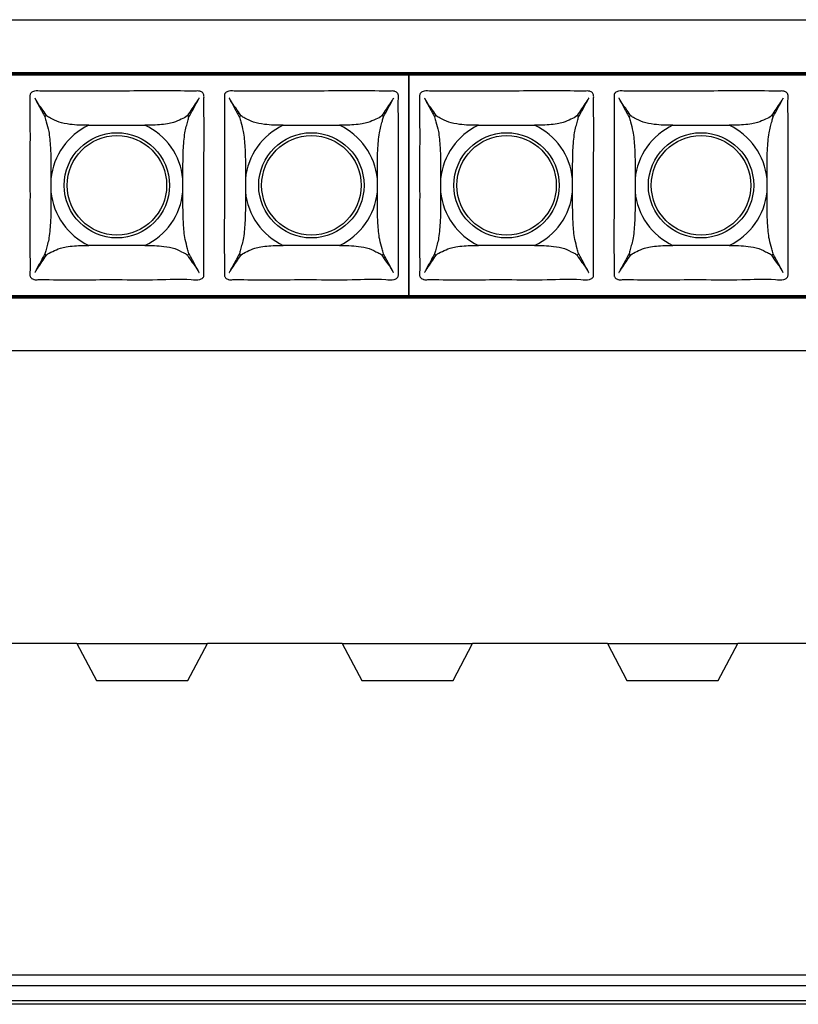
# Model space of a CAD drawing. Header units: millimetres. Extents: x 55 to 466, y 53 to 187.
# Tile 2 of 3: x 159 to 265, y 53 to 187. Entities that reach past the tile are written whole.
import ezdxf

# ---------------------------------------------------------------- set-up
doc = ezdxf.new("R2010")
doc.units = ezdxf.units.MM
doc.header["$LTSCALE"] = 2

msp = doc.modelspace()

# ---------------------------------------------------------------- linework, layer by layer
at = {"color": 7, "linetype": 'Continuous', "lineweight": 25}
for p, q in [((70.44, 186.88), (353.44, 186.88)), ((346.24, 179.68), (77.64, 179.68)), ((343.73, 179.53), (80.16, 179.53)), ((343.63, 179.33), (80.25, 179.33)), ((212.16, 149.43), (212.16, 179.33)), ((212.16, 179.33), (212.16, 149.43)), ((168.7, 172.53), (176.32, 172.53)), ((195.1, 172.53), (202.72, 172.53)), ((221.6, 172.53), (229.22, 172.53)), ((248, 172.53), (255.62, 172.53)), ((163.56, 165.27), (163.56, 163.49)), ((181.47, 163.49), (181.47, 165.27)), ((189.96, 165.27), (189.96, 163.49)), ((207.87, 163.49), (207.87, 165.27)), ((216.46, 165.27), (216.46, 163.49)), ((234.37, 163.49), (234.37, 165.27)), ((242.86, 165.27), (242.86, 163.49)), ((260.77, 163.49), (260.77, 165.27)), ((176.32, 156.22), (168.7, 156.22)), ((202.72, 156.22), (195.1, 156.22)), ((229.22, 156.22), (221.6, 156.22)), ((255.62, 156.22), (248, 156.22)), ((77.64, 149.08), (346.24, 149.08)), ((80.16, 149.23), (343.73, 149.23)), ((80.25, 149.43), (343.63, 149.43)), ((353.44, 141.88), (70.44, 141.88)), ((167.09, 102.15), (84.33, 102.15)), ((167.09, 102.15), (169.74, 97.15)), ((167.09, 102.15), (184.79, 102.15)), ((182.14, 97.15), (184.79, 102.15)), ((203.09, 102.15), (184.79, 102.15)), ((203.09, 102.15), (205.74, 97.15)), ((203.09, 102.15), (220.79, 102.15)), ((218.14, 97.15), (220.79, 102.15)), ((239.09, 102.15), (220.79, 102.15)), ((239.09, 102.15), (241.74, 97.15)), ((239.09, 102.15), (256.79, 102.15)), ((254.14, 97.15), (256.79, 102.15)), ((339.56, 102.15), (256.79, 102.15)), ((169.74, 97.15), (182.14, 97.15)), ((205.74, 97.15), (218.14, 97.15)), ((241.74, 97.15), (254.14, 97.15)), ((77.64, 57.15), (346.24, 57.15)), ((353.44, 55.65), (70.44, 55.65)), ((70.44, 53.65), (353.44, 53.65)), ((346.24, 53.15), (77.64, 53.15))]:
    msp.add_line(p, q, dxfattribs=at)
for centre, radius in [((172.51, 164.38), 7.15), ((198.91, 164.38), 7.15), ((225.41, 164.38), 7.15), ((251.81, 164.38), 7.15), ((172.51, 164.38), 6.75), ((198.91, 164.38), 6.75), ((225.41, 164.38), 6.75), ((251.81, 164.38), 6.75)]:
    msp.add_circle(centre, radius, dxfattribs=at)
for centre, radius, start, end in [((172.51, 164.38), 13.49, 135.2566, 136.4666), ((172.51, 164.38), 13.49, 43.5334, 44.7434), ((198.91, 164.38), 13.49, 135.2566, 136.4666), ((198.91, 164.38), 13.49, 43.5334, 44.7434), ((225.41, 164.38), 13.49, 135.2566, 136.4666), ((225.41, 164.38), 13.49, 43.5334, 44.7434), ((251.81, 164.38), 13.49, 135.2566, 136.4666), ((251.81, 164.38), 13.49, 43.5334, 44.7434), ((172.51, 164.38), 9, 115.0485, 174.3157), ((172.51, 164.38), 9, 5.6843, 64.9515), ((198.91, 164.38), 9, 115.0485, 174.3157), ((198.91, 164.38), 9, 5.6843, 64.9515), ((225.41, 164.38), 9, 115.0485, 174.3157), ((225.41, 164.38), 9, 5.6843, 64.9515), ((251.81, 164.38), 9, 115.0485, 174.3157), ((251.81, 164.38), 9, 5.6843, 64.9515), ((172.51, 164.38), 9, 185.6843, 244.9515), ((172.51, 164.38), 9, 295.0485, 354.3157), ((198.91, 164.38), 9, 185.6843, 244.9515), ((198.91, 164.38), 9, 295.0485, 354.3157), ((225.41, 164.38), 9, 185.6843, 244.9515), ((225.41, 164.38), 9, 295.0485, 354.3157), ((251.81, 164.38), 9, 185.6843, 244.9515), ((251.81, 164.38), 9, 295.0485, 354.3157), ((172.51, 164.38), 13.49, 223.5334, 224.7434), ((172.51, 164.38), 13.49, 315.2566, 316.4666), ((198.91, 164.38), 13.49, 223.5334, 224.7434), ((198.91, 164.38), 13.49, 315.2566, 316.4666), ((225.41, 164.38), 13.49, 223.5334, 224.7434), ((225.41, 164.38), 13.49, 315.2566, 316.4666), ((251.81, 164.38), 13.49, 223.5334, 224.7434), ((251.81, 164.38), 13.49, 315.2566, 316.4666)]:
    msp.add_arc(centre, radius, start, end, dxfattribs=at)
for points, knots in [([(184.32, 153.25), (184.32, 153.01), (184.31, 152.66), (184.33, 152.25), (184.3, 152), (184.23, 151.89), (184.12, 151.77), (183.98, 151.66), (183.46, 151.48), (181.44, 151.74), (177.73, 151.49), (171.29, 151.64), (165.88, 151.48), (162.15, 151.61), (161.42, 151.54), (161.12, 151.63), (160.97, 151.71), (160.83, 151.84), (160.74, 151.97), (160.68, 152.25), (160.76, 153.13), (160.62, 156.47), (160.72, 160.39), (160.7, 166.7), (160.72, 171.27), (160.7, 175.26), (160.71, 176.26), (160.7, 176.55), (160.72, 176.75), (160.8, 176.87), (160.9, 176.99), (161.05, 177.11), (161.53, 177.25), (161.95, 177.18), (163.48, 177.18), (166.89, 177.18), (173.36, 177.15), (179.15, 177.27), (182.87, 177.15), (183.61, 177.21), (183.91, 177.13), (184.05, 177.05), (184.2, 176.91), (184.28, 176.78), (184.35, 176.51), (184.27, 175.62), (184.4, 172.29), (184.31, 168.36), (184.32, 162.06), (184.32, 157.61), (184.32, 153.9), (184.32, 153.25)], [0, 0, 0, 0, 0.007224, 0.010882, 0.012757, 0.014629, 0.015008, 0.017688, 0.019947, 0.031886, 0.078783, 0.135581, 0.23, 0.24536, 0.251118, 0.252252, 0.254984, 0.256162, 0.258322, 0.259626, 0.264796, 0.28545, 0.362783, 0.38559, 0.480009, 0.503614, 0.508685, 0.510882, 0.512757, 0.51463, 0.515009, 0.517688, 0.520365, 0.530314, 0.530413, 0.567381, 0.635581, 0.73, 0.74536, 0.751118, 0.752252, 0.754984, 0.756162, 0.758321, 0.759626, 0.764795, 0.78545, 0.862782, 0.885589, 0.980008, 1, 1, 1, 1]), ([(210.72, 153.25), (210.72, 153.01), (210.71, 152.66), (210.73, 152.25), (210.7, 152), (210.63, 151.89), (210.52, 151.77), (210.38, 151.66), (209.86, 151.48), (207.84, 151.74), (204.13, 151.49), (197.69, 151.64), (192.28, 151.48), (188.55, 151.61), (187.82, 151.54), (187.52, 151.63), (187.37, 151.71), (187.23, 151.84), (187.14, 151.97), (187.08, 152.25), (187.16, 153.13), (187.02, 156.47), (187.12, 160.39), (187.1, 166.7), (187.12, 171.27), (187.1, 175.26), (187.11, 176.26), (187.1, 176.55), (187.12, 176.75), (187.2, 176.87), (187.3, 176.99), (187.45, 177.11), (187.93, 177.25), (188.35, 177.18), (189.88, 177.18), (193.29, 177.18), (199.76, 177.15), (205.55, 177.27), (209.27, 177.15), (210.01, 177.21), (210.31, 177.13), (210.45, 177.05), (210.6, 176.91), (210.68, 176.78), (210.75, 176.51), (210.67, 175.62), (210.8, 172.29), (210.71, 168.36), (210.72, 162.06), (210.72, 157.61), (210.72, 153.9), (210.72, 153.25)], [0, 0, 0, 0, 0.007224, 0.010882, 0.012757, 0.014629, 0.015008, 0.017688, 0.019947, 0.031886, 0.078783, 0.135581, 0.23, 0.24536, 0.251118, 0.252252, 0.254984, 0.256162, 0.258322, 0.259626, 0.264796, 0.28545, 0.362783, 0.38559, 0.480009, 0.503614, 0.508685, 0.510882, 0.512757, 0.51463, 0.515009, 0.517688, 0.520365, 0.530314, 0.530413, 0.567381, 0.635581, 0.73, 0.74536, 0.751118, 0.752252, 0.754984, 0.756162, 0.758321, 0.759626, 0.764795, 0.78545, 0.862782, 0.885589, 0.980008, 1, 1, 1, 1]), ([(237.22, 153.25), (237.22, 153.01), (237.21, 152.66), (237.23, 152.25), (237.2, 152), (237.13, 151.89), (237.02, 151.77), (236.88, 151.66), (236.36, 151.48), (234.34, 151.74), (230.63, 151.49), (224.19, 151.64), (218.78, 151.48), (215.05, 151.61), (214.32, 151.54), (214.02, 151.63), (213.87, 151.71), (213.73, 151.84), (213.64, 151.97), (213.58, 152.25), (213.66, 153.13), (213.52, 156.47), (213.62, 160.39), (213.6, 166.7), (213.62, 171.27), (213.6, 175.26), (213.61, 176.26), (213.6, 176.55), (213.62, 176.75), (213.7, 176.87), (213.8, 176.99), (213.95, 177.11), (214.43, 177.25), (214.85, 177.18), (216.38, 177.18), (219.79, 177.18), (226.26, 177.15), (232.05, 177.27), (235.77, 177.15), (236.51, 177.21), (236.81, 177.13), (236.95, 177.05), (237.1, 176.91), (237.18, 176.78), (237.25, 176.51), (237.17, 175.62), (237.3, 172.29), (237.21, 168.36), (237.22, 162.06), (237.22, 157.61), (237.22, 153.9), (237.22, 153.25)], [0, 0, 0, 0, 0.0072244, 0.0108815, 0.0127568, 0.014629, 0.0150082, 0.0176876, 0.0199467, 0.0318864, 0.0787831, 0.1355812, 0.2300004, 0.2453604, 0.2511183, 0.2522523, 0.2549843, 0.2561623, 0.2583217, 0.2596265, 0.2647958, 0.2854503, 0.3627831, 0.3855898, 0.480009, 0.5036138, 0.5086848, 0.5108821, 0.5127574, 0.5146295, 0.5150088, 0.5176882, 0.5203652, 0.5303142, 0.5304126, 0.5673812, 0.6355806, 0.7299998, 0.7453599, 0.7511177, 0.7522517, 0.7549837, 0.7561618, 0.7583211, 0.7596259, 0.7647952, 0.7854497, 0.8627825, 0.8855892, 0.9800084, 1, 1, 1, 1]), ([(263.62, 153.25), (263.62, 153.01), (263.61, 152.66), (263.63, 152.25), (263.6, 152), (263.53, 151.89), (263.42, 151.77), (263.28, 151.66), (262.76, 151.48), (260.74, 151.74), (257.03, 151.49), (250.59, 151.64), (245.18, 151.48), (241.45, 151.61), (240.72, 151.54), (240.42, 151.63), (240.27, 151.71), (240.13, 151.84), (240.04, 151.97), (239.98, 152.25), (240.06, 153.13), (239.92, 156.47), (240.02, 160.39), (240, 166.7), (240.02, 171.27), (240, 175.26), (240.01, 176.26), (240, 176.55), (240.02, 176.75), (240.1, 176.87), (240.2, 176.99), (240.35, 177.11), (240.83, 177.25), (241.25, 177.18), (242.78, 177.18), (246.19, 177.18), (252.66, 177.15), (258.45, 177.27), (262.17, 177.15), (262.91, 177.21), (263.21, 177.13), (263.35, 177.05), (263.5, 176.91), (263.58, 176.78), (263.65, 176.51), (263.57, 175.62), (263.7, 172.29), (263.61, 168.36), (263.62, 162.06), (263.62, 157.61), (263.62, 153.9), (263.62, 153.25)], [0, 0, 0, 0, 0.007224, 0.010882, 0.012757, 0.014629, 0.015008, 0.017688, 0.019947, 0.031886, 0.078783, 0.135581, 0.23, 0.24536, 0.251118, 0.252252, 0.254984, 0.256162, 0.258322, 0.259626, 0.264796, 0.28545, 0.362783, 0.38559, 0.480009, 0.503614, 0.508685, 0.510882, 0.512757, 0.51463, 0.515009, 0.517688, 0.520365, 0.530314, 0.530413, 0.567381, 0.635581, 0.73, 0.74536, 0.751118, 0.752252, 0.754984, 0.756162, 0.758321, 0.759626, 0.764795, 0.78545, 0.862782, 0.885589, 0.980008, 1, 1, 1, 1]), ([(162.93, 173.87), (162.72, 174.2), (162.22, 174.98), (161.6, 175.67), (161.38, 176.22), (161.35, 176.23), (161.35, 176.23), (161.35, 176.23), (161.35, 176.23), (161.35, 176.23), (161.35, 176.23), (161.35, 176.23), (161.35, 176.23), (161.35, 176.23), (161.35, 176.23), (161.35, 176.23), (161.36, 176.22), (161.37, 176.2), (161.42, 176.1), (161.63, 175.7), (162.08, 174.89), (162.48, 174.13), (162.73, 173.68), (162.73, 173.67)], [0, 0, 0, 0, 0.204337, 0.483793, 0.497784, 0.497806, 0.497822, 0.497838, 0.497844, 0.49785, 0.497854, 0.497858, 0.497865, 0.497876, 0.49792, 0.498094, 0.498787, 0.501557, 0.512632, 0.556929, 0.734116, 0.994944, 1, 1, 1, 1]), ([(182.29, 173.67), (182.43, 173.92), (182.82, 174.66), (183.26, 175.45), (183.58, 176.05), (183.65, 176.16), (183.67, 176.23), (183.67, 176.23), (183.67, 176.23), (183.67, 176.23), (183.67, 176.23), (183.67, 176.23), (183.67, 176.23), (183.67, 176.23), (183.67, 176.23), (183.67, 176.23), (183.67, 176.23), (183.67, 176.23), (183.67, 176.23), (183.67, 176.23), (183.67, 176.23), (183.67, 176.23), (183.66, 176.22), (183.63, 176.17), (183.51, 175.99), (182.99, 175.21), (182.5, 174.47), (182.09, 173.87)], [0, 0, 0, 0, 0.14736, 0.432232, 0.467841, 0.501712, 0.501854, 0.501948, 0.502011, 0.502054, 0.502083, 0.502102, 0.50212, 0.502131, 0.502137, 0.502142, 0.502146, 0.50215, 0.502158, 0.502179, 0.502267, 0.502616, 0.504008, 0.509573, 0.531831, 0.620861, 1, 1, 1, 1]), ([(189.33, 173.87), (189.12, 174.2), (188.62, 174.98), (188, 175.67), (187.78, 176.22), (187.75, 176.23), (187.75, 176.23), (187.75, 176.23), (187.75, 176.23), (187.75, 176.23), (187.75, 176.23), (187.75, 176.23), (187.75, 176.23), (187.75, 176.23), (187.75, 176.23), (187.75, 176.23), (187.76, 176.22), (187.77, 176.2), (187.82, 176.1), (188.03, 175.7), (188.48, 174.89), (188.88, 174.13), (189.13, 173.68), (189.13, 173.67)], [0, 0, 0, 0, 0.204337, 0.483793, 0.497784, 0.497806, 0.497822, 0.497838, 0.497844, 0.49785, 0.497854, 0.497858, 0.497865, 0.497876, 0.49792, 0.498094, 0.498787, 0.501557, 0.512632, 0.556929, 0.734116, 0.994944, 1, 1, 1, 1]), ([(208.69, 173.67), (208.83, 173.92), (209.22, 174.66), (209.66, 175.45), (209.98, 176.05), (210.05, 176.16), (210.07, 176.23), (210.07, 176.23), (210.07, 176.23), (210.07, 176.23), (210.07, 176.23), (210.07, 176.23), (210.07, 176.23), (210.07, 176.23), (210.07, 176.23), (210.07, 176.23), (210.07, 176.23), (210.07, 176.23), (210.07, 176.23), (210.07, 176.23), (210.07, 176.23), (210.07, 176.23), (210.06, 176.22), (210.03, 176.17), (209.91, 175.99), (209.39, 175.21), (208.9, 174.47), (208.49, 173.87)], [0, 0, 0, 0, 0.14736, 0.432232, 0.467841, 0.501712, 0.501854, 0.501948, 0.502011, 0.502054, 0.502083, 0.502102, 0.50212, 0.502131, 0.502137, 0.502142, 0.502146, 0.50215, 0.502158, 0.502179, 0.502267, 0.502616, 0.504008, 0.509573, 0.531831, 0.620861, 1, 1, 1, 1]), ([(215.83, 173.87), (215.62, 174.2), (215.12, 174.98), (214.5, 175.67), (214.28, 176.22), (214.25, 176.23), (214.25, 176.23), (214.25, 176.23), (214.25, 176.23), (214.25, 176.23), (214.25, 176.23), (214.25, 176.23), (214.25, 176.23), (214.25, 176.23), (214.25, 176.23), (214.25, 176.23), (214.26, 176.22), (214.27, 176.2), (214.32, 176.1), (214.53, 175.7), (214.98, 174.89), (215.38, 174.13), (215.63, 173.68), (215.63, 173.67)], [0, 0, 0, 0, 0.2043367, 0.4837932, 0.4977835, 0.4978061, 0.4978216, 0.4978376, 0.4978438, 0.49785, 0.4978542, 0.4978584, 0.4978645, 0.4978764, 0.4979203, 0.4980943, 0.4987875, 0.5015569, 0.5126317, 0.5569287, 0.7341156, 0.9949445, 1, 1, 1, 1]), ([(235.19, 173.67), (235.33, 173.92), (235.72, 174.66), (236.16, 175.45), (236.48, 176.05), (236.55, 176.16), (236.57, 176.23), (236.57, 176.23), (236.57, 176.23), (236.57, 176.23), (236.57, 176.23), (236.57, 176.23), (236.57, 176.23), (236.57, 176.23), (236.57, 176.23), (236.57, 176.23), (236.57, 176.23), (236.57, 176.23), (236.57, 176.23), (236.57, 176.23), (236.57, 176.23), (236.57, 176.23), (236.56, 176.22), (236.53, 176.17), (236.41, 175.99), (235.89, 175.21), (235.4, 174.47), (234.99, 173.87)], [0, 0, 0, 0, 0.14736, 0.432232, 0.467841, 0.501712, 0.501854, 0.501948, 0.502011, 0.502054, 0.502083, 0.502102, 0.50212, 0.502131, 0.502137, 0.502142, 0.502146, 0.50215, 0.502158, 0.502179, 0.502267, 0.502616, 0.504008, 0.509573, 0.531831, 0.620861, 1, 1, 1, 1]), ([(242.23, 173.87), (242.02, 174.2), (241.52, 174.98), (240.9, 175.67), (240.68, 176.22), (240.65, 176.23), (240.65, 176.23), (240.65, 176.23), (240.65, 176.23), (240.65, 176.23), (240.65, 176.23), (240.65, 176.23), (240.65, 176.23), (240.65, 176.23), (240.65, 176.23), (240.65, 176.23), (240.66, 176.22), (240.67, 176.2), (240.72, 176.1), (240.93, 175.7), (241.38, 174.89), (241.78, 174.13), (242.03, 173.68), (242.03, 173.67)], [0, 0, 0, 0, 0.204337, 0.483793, 0.497784, 0.497806, 0.497822, 0.497838, 0.497844, 0.49785, 0.497854, 0.497858, 0.497865, 0.497876, 0.49792, 0.498094, 0.498787, 0.501557, 0.512632, 0.556929, 0.734116, 0.994944, 1, 1, 1, 1]), ([(261.59, 173.67), (261.73, 173.92), (262.12, 174.66), (262.56, 175.45), (262.88, 176.05), (262.95, 176.16), (262.97, 176.23), (262.97, 176.23), (262.97, 176.23), (262.97, 176.23), (262.97, 176.23), (262.97, 176.23), (262.97, 176.23), (262.97, 176.23), (262.97, 176.23), (262.97, 176.23), (262.97, 176.23), (262.97, 176.23), (262.97, 176.23), (262.97, 176.23), (262.97, 176.23), (262.97, 176.23), (262.96, 176.22), (262.93, 176.17), (262.81, 175.99), (262.29, 175.21), (261.8, 174.47), (261.39, 173.87)], [0, 0, 0, 0, 0.14736, 0.432232, 0.467841, 0.501712, 0.501854, 0.501948, 0.502011, 0.502054, 0.502083, 0.502102, 0.50212, 0.502131, 0.502137, 0.502142, 0.502146, 0.50215, 0.502158, 0.502179, 0.502267, 0.502616, 0.504008, 0.509573, 0.531831, 0.620861, 1, 1, 1, 1]), ([(168.7, 172.53), (168.27, 172.53), (167.41, 172.54), (166.03, 172.65), (164.59, 172.9), (163.65, 173.48), (163.08, 173.7), (162.95, 173.85), (162.93, 173.87)], [0, 0, 0, 0, 0.190199, 0.37985, 0.613193, 0.848606, 0.974962, 1, 1, 1, 1]), ([(182.09, 173.87), (182.08, 173.85), (181.89, 173.63), (181.26, 173.37), (180.35, 172.93), (179.32, 172.71), (178.29, 172.58), (177.26, 172.54), (176.6, 172.53), (176.32, 172.53)], [0, 0, 0, 0, 0.021057, 0.218127, 0.414762, 0.543436, 0.710154, 0.877354, 1, 1, 1, 1]), ([(195.1, 172.53), (194.67, 172.53), (193.81, 172.54), (192.43, 172.65), (190.99, 172.9), (190.05, 173.48), (189.48, 173.7), (189.35, 173.85), (189.33, 173.87)], [0, 0, 0, 0, 0.190199, 0.37985, 0.613193, 0.848606, 0.974962, 1, 1, 1, 1]), ([(208.49, 173.87), (208.48, 173.85), (208.29, 173.63), (207.66, 173.37), (206.75, 172.93), (205.72, 172.71), (204.69, 172.58), (203.66, 172.54), (203, 172.53), (202.72, 172.53)], [0, 0, 0, 0, 0.021057, 0.218127, 0.414762, 0.543436, 0.710154, 0.877354, 1, 1, 1, 1]), ([(221.6, 172.53), (221.17, 172.53), (220.31, 172.54), (218.93, 172.65), (217.49, 172.9), (216.55, 173.48), (215.98, 173.7), (215.85, 173.85), (215.83, 173.87)], [0, 0, 0, 0, 0.190199, 0.37985, 0.613193, 0.848606, 0.974962, 1, 1, 1, 1]), ([(234.99, 173.87), (234.98, 173.85), (234.79, 173.63), (234.16, 173.37), (233.25, 172.93), (232.22, 172.71), (231.19, 172.58), (230.16, 172.54), (229.5, 172.53), (229.22, 172.53)], [0, 0, 0, 0, 0.021057, 0.218127, 0.414762, 0.543436, 0.710154, 0.877354, 1, 1, 1, 1]), ([(248, 172.53), (247.57, 172.53), (246.71, 172.54), (245.33, 172.65), (243.89, 172.9), (242.95, 173.48), (242.38, 173.7), (242.25, 173.85), (242.23, 173.87)], [0, 0, 0, 0, 0.1901992, 0.3798503, 0.6131935, 0.8486057, 0.9749618, 1, 1, 1, 1]), ([(261.39, 173.87), (261.38, 173.85), (261.19, 173.63), (260.56, 173.37), (259.65, 172.93), (258.62, 172.71), (257.59, 172.58), (256.56, 172.54), (255.9, 172.53), (255.62, 172.53)], [0, 0, 0, 0, 0.021057, 0.218127, 0.414762, 0.543436, 0.710154, 0.877354, 1, 1, 1, 1]), ([(162.73, 173.67), (162.79, 173.45), (162.95, 172.89), (163.25, 171.86), (163.4, 170.65), (163.52, 169.21), (163.56, 167.4), (163.56, 165.98), (163.56, 165.27)], [0, 0, 0, 0, 0.111918, 0.284012, 0.408874, 0.534045, 0.766708, 1, 1, 1, 1]), ([(181.47, 165.27), (181.47, 165.92), (181.47, 167.22), (181.5, 168.93), (181.59, 170.36), (181.72, 171.45), (181.92, 172.37), (182.12, 172.97), (182.21, 173.41), (182.26, 173.58), (182.29, 173.67)], [0, 0, 0, 0, 0.213151, 0.425932, 0.558055, 0.689831, 0.798515, 0.907399, 0.953569, 1, 1, 1, 1]), ([(189.13, 173.67), (189.19, 173.45), (189.35, 172.89), (189.65, 171.86), (189.8, 170.65), (189.92, 169.21), (189.96, 167.4), (189.96, 165.98), (189.96, 165.27)], [0, 0, 0, 0, 0.111918, 0.284012, 0.408874, 0.534045, 0.766708, 1, 1, 1, 1]), ([(207.87, 165.27), (207.87, 165.92), (207.87, 167.22), (207.9, 168.93), (207.99, 170.36), (208.12, 171.45), (208.32, 172.37), (208.52, 172.97), (208.61, 173.41), (208.66, 173.58), (208.69, 173.67)], [0, 0, 0, 0, 0.2131509, 0.4259324, 0.5580545, 0.689831, 0.7985152, 0.9073989, 0.9535686, 1, 1, 1, 1]), ([(215.63, 173.67), (215.69, 173.45), (215.85, 172.89), (216.15, 171.86), (216.3, 170.65), (216.42, 169.21), (216.46, 167.4), (216.46, 165.98), (216.46, 165.27)], [0, 0, 0, 0, 0.111918, 0.284012, 0.408874, 0.534045, 0.766708, 1, 1, 1, 1]), ([(234.37, 165.27), (234.37, 165.92), (234.37, 167.22), (234.4, 168.93), (234.49, 170.36), (234.62, 171.45), (234.82, 172.37), (235.02, 172.97), (235.11, 173.41), (235.16, 173.58), (235.19, 173.67)], [0, 0, 0, 0, 0.213151, 0.425932, 0.558055, 0.689831, 0.798515, 0.907399, 0.953569, 1, 1, 1, 1]), ([(242.03, 173.67), (242.09, 173.45), (242.25, 172.89), (242.55, 171.86), (242.7, 170.65), (242.82, 169.21), (242.86, 167.4), (242.86, 165.98), (242.86, 165.27)], [0, 0, 0, 0, 0.111918, 0.284012, 0.408874, 0.534045, 0.766708, 1, 1, 1, 1]), ([(260.77, 165.27), (260.77, 165.92), (260.77, 167.22), (260.8, 168.93), (260.89, 170.36), (261.02, 171.45), (261.22, 172.37), (261.42, 172.97), (261.51, 173.41), (261.56, 173.58), (261.59, 173.67)], [0, 0, 0, 0, 0.213151, 0.425932, 0.558055, 0.689831, 0.798515, 0.907399, 0.953569, 1, 1, 1, 1]), ([(163.56, 163.49), (163.56, 162.83), (163.56, 161.53), (163.52, 159.83), (163.43, 158.39), (163.31, 157.31), (163.11, 156.38), (162.91, 155.78), (162.82, 155.34), (162.76, 155.17), (162.73, 155.08)], [0, 0, 0, 0, 0.213151, 0.425932, 0.558055, 0.689831, 0.798515, 0.907399, 0.953569, 1, 1, 1, 1]), ([(182.29, 155.08), (182.23, 155.31), (182.08, 155.86), (181.78, 156.89), (181.62, 158.1), (181.51, 159.54), (181.47, 161.35), (181.47, 162.77), (181.47, 163.49)], [0, 0, 0, 0, 0.111918, 0.284012, 0.408874, 0.534045, 0.766708, 1, 1, 1, 1]), ([(189.96, 163.49), (189.96, 162.83), (189.96, 161.53), (189.92, 159.83), (189.83, 158.39), (189.71, 157.31), (189.51, 156.38), (189.31, 155.78), (189.22, 155.34), (189.16, 155.17), (189.13, 155.08)], [0, 0, 0, 0, 0.213151, 0.425932, 0.558055, 0.689831, 0.798515, 0.907399, 0.953569, 1, 1, 1, 1]), ([(208.69, 155.08), (208.63, 155.31), (208.48, 155.86), (208.18, 156.89), (208.02, 158.1), (207.91, 159.54), (207.87, 161.35), (207.87, 162.77), (207.87, 163.49)], [0, 0, 0, 0, 0.111918, 0.284012, 0.408874, 0.534045, 0.766708, 1, 1, 1, 1]), ([(216.46, 163.49), (216.46, 162.83), (216.46, 161.53), (216.42, 159.83), (216.33, 158.39), (216.21, 157.31), (216.01, 156.38), (215.81, 155.78), (215.72, 155.34), (215.66, 155.17), (215.63, 155.08)], [0, 0, 0, 0, 0.213151, 0.425932, 0.558055, 0.689831, 0.798515, 0.907399, 0.953569, 1, 1, 1, 1]), ([(235.19, 155.08), (235.13, 155.31), (234.98, 155.86), (234.68, 156.89), (234.52, 158.1), (234.41, 159.54), (234.37, 161.35), (234.37, 162.77), (234.37, 163.49)], [0, 0, 0, 0, 0.111918, 0.284012, 0.408874, 0.534045, 0.766708, 1, 1, 1, 1]), ([(242.86, 163.49), (242.86, 162.83), (242.86, 161.53), (242.82, 159.83), (242.73, 158.39), (242.61, 157.31), (242.41, 156.38), (242.21, 155.78), (242.12, 155.34), (242.06, 155.17), (242.03, 155.08)], [0, 0, 0, 0, 0.213151, 0.425932, 0.558055, 0.689831, 0.798515, 0.907399, 0.953569, 1, 1, 1, 1]), ([(261.59, 155.08), (261.53, 155.31), (261.38, 155.86), (261.08, 156.89), (260.92, 158.1), (260.81, 159.54), (260.77, 161.35), (260.77, 162.77), (260.77, 163.49)], [0, 0, 0, 0, 0.111918, 0.284012, 0.408874, 0.534045, 0.766708, 1, 1, 1, 1]), ([(162.93, 154.88), (162.95, 154.9), (163.13, 155.12), (163.77, 155.38), (164.67, 155.82), (165.71, 156.04), (166.73, 156.17), (167.77, 156.22), (168.42, 156.22), (168.7, 156.22)], [0, 0, 0, 0, 0.021057, 0.218127, 0.414762, 0.543436, 0.710154, 0.877354, 1, 1, 1, 1]), ([(176.32, 156.22), (176.75, 156.22), (177.62, 156.21), (178.99, 156.1), (180.43, 155.85), (181.37, 155.28), (181.94, 155.06), (182.07, 154.91), (182.09, 154.88)], [0, 0, 0, 0, 0.190199, 0.37985, 0.613193, 0.848606, 0.974962, 1, 1, 1, 1]), ([(189.33, 154.88), (189.35, 154.9), (189.53, 155.12), (190.17, 155.38), (191.07, 155.82), (192.11, 156.04), (193.13, 156.17), (194.17, 156.22), (194.82, 156.22), (195.1, 156.22)], [0, 0, 0, 0, 0.021057, 0.218127, 0.414762, 0.543436, 0.710154, 0.877354, 1, 1, 1, 1]), ([(202.72, 156.22), (203.15, 156.22), (204.02, 156.21), (205.39, 156.1), (206.83, 155.85), (207.77, 155.28), (208.34, 155.06), (208.47, 154.91), (208.49, 154.88)], [0, 0, 0, 0, 0.190199, 0.37985, 0.613193, 0.848606, 0.974962, 1, 1, 1, 1]), ([(215.83, 154.88), (215.85, 154.9), (216.03, 155.12), (216.67, 155.38), (217.57, 155.82), (218.61, 156.04), (219.63, 156.17), (220.67, 156.22), (221.32, 156.22), (221.6, 156.22)], [0, 0, 0, 0, 0.021057, 0.218127, 0.414762, 0.543436, 0.710154, 0.877354, 1, 1, 1, 1]), ([(229.22, 156.22), (229.65, 156.22), (230.52, 156.21), (231.89, 156.1), (233.33, 155.85), (234.27, 155.28), (234.84, 155.06), (234.97, 154.91), (234.99, 154.88)], [0, 0, 0, 0, 0.190199, 0.37985, 0.613193, 0.848606, 0.974962, 1, 1, 1, 1]), ([(242.23, 154.88), (242.25, 154.9), (242.43, 155.12), (243.07, 155.38), (243.97, 155.82), (245.01, 156.04), (246.03, 156.17), (247.07, 156.22), (247.72, 156.22), (248, 156.22)], [0, 0, 0, 0, 0.0210568, 0.2181274, 0.4147616, 0.5434361, 0.7101542, 0.8773542, 1, 1, 1, 1]), ([(255.62, 156.22), (256.05, 156.22), (256.92, 156.21), (258.29, 156.1), (259.73, 155.85), (260.67, 155.28), (261.24, 155.06), (261.37, 154.91), (261.39, 154.88)], [0, 0, 0, 0, 0.1901992, 0.3798503, 0.6131935, 0.8486057, 0.9749618, 1, 1, 1, 1]), ([(162.73, 155.08), (162.6, 154.83), (162.2, 154.09), (161.76, 153.31), (161.45, 152.7), (161.37, 152.59), (161.35, 152.53), (161.35, 152.53), (161.35, 152.52), (161.35, 152.52), (161.35, 152.52), (161.35, 152.52), (161.35, 152.52), (161.35, 152.52), (161.35, 152.52), (161.35, 152.52), (161.35, 152.52), (161.35, 152.52), (161.35, 152.52), (161.35, 152.52), (161.35, 152.52), (161.36, 152.53), (161.36, 152.54), (161.4, 152.58), (161.52, 152.77), (162.03, 153.54), (162.53, 154.28), (162.93, 154.88)], [0, 0, 0, 0, 0.14736, 0.432232, 0.467841, 0.501712, 0.501854, 0.501948, 0.502011, 0.502054, 0.502083, 0.502102, 0.50212, 0.502131, 0.502137, 0.502142, 0.502146, 0.50215, 0.502158, 0.502179, 0.502267, 0.502616, 0.504008, 0.509573, 0.531831, 0.620861, 1, 1, 1, 1]), ([(182.09, 154.88), (182.3, 154.55), (182.8, 153.77), (183.42, 153.09), (183.65, 152.54), (183.67, 152.52), (183.67, 152.52), (183.67, 152.52), (183.67, 152.52), (183.67, 152.52), (183.67, 152.52), (183.67, 152.52), (183.67, 152.52), (183.67, 152.52), (183.67, 152.52), (183.67, 152.53), (183.67, 152.53), (183.66, 152.56), (183.6, 152.66), (183.39, 153.05), (182.95, 153.87), (182.54, 154.62), (182.3, 155.08), (182.29, 155.08)], [0, 0, 0, 0, 0.204337, 0.483793, 0.497784, 0.497806, 0.497822, 0.497838, 0.497844, 0.49785, 0.497854, 0.497858, 0.497865, 0.497876, 0.49792, 0.498094, 0.498787, 0.501557, 0.512632, 0.556929, 0.734116, 0.994944, 1, 1, 1, 1]), ([(189.13, 155.08), (189, 154.83), (188.6, 154.09), (188.16, 153.31), (187.85, 152.7), (187.77, 152.59), (187.75, 152.53), (187.75, 152.53), (187.75, 152.52), (187.75, 152.52), (187.75, 152.52), (187.75, 152.52), (187.75, 152.52), (187.75, 152.52), (187.75, 152.52), (187.75, 152.52), (187.75, 152.52), (187.75, 152.52), (187.75, 152.52), (187.75, 152.52), (187.75, 152.52), (187.76, 152.53), (187.76, 152.54), (187.8, 152.58), (187.92, 152.77), (188.43, 153.54), (188.93, 154.28), (189.33, 154.88)], [0, 0, 0, 0, 0.14736, 0.432232, 0.467841, 0.501712, 0.501854, 0.501948, 0.502011, 0.502054, 0.502083, 0.502102, 0.50212, 0.502131, 0.502137, 0.502142, 0.502146, 0.50215, 0.502158, 0.502179, 0.502267, 0.502616, 0.504008, 0.509573, 0.531831, 0.620861, 1, 1, 1, 1]), ([(208.49, 154.88), (208.7, 154.55), (209.2, 153.77), (209.82, 153.09), (210.05, 152.54), (210.07, 152.52), (210.07, 152.52), (210.07, 152.52), (210.07, 152.52), (210.07, 152.52), (210.07, 152.52), (210.07, 152.52), (210.07, 152.52), (210.07, 152.52), (210.07, 152.52), (210.07, 152.53), (210.07, 152.53), (210.06, 152.56), (210, 152.66), (209.79, 153.05), (209.35, 153.87), (208.94, 154.62), (208.7, 155.08), (208.69, 155.08)], [0, 0, 0, 0, 0.204337, 0.483793, 0.497784, 0.497806, 0.497822, 0.497838, 0.497844, 0.49785, 0.497854, 0.497858, 0.497865, 0.497876, 0.49792, 0.498094, 0.498787, 0.501557, 0.512632, 0.556929, 0.734116, 0.994944, 1, 1, 1, 1]), ([(215.63, 155.08), (215.5, 154.83), (215.1, 154.09), (214.66, 153.31), (214.35, 152.7), (214.27, 152.59), (214.25, 152.53), (214.25, 152.53), (214.25, 152.52), (214.25, 152.52), (214.25, 152.52), (214.25, 152.52), (214.25, 152.52), (214.25, 152.52), (214.25, 152.52), (214.25, 152.52), (214.25, 152.52), (214.25, 152.52), (214.25, 152.52), (214.25, 152.52), (214.25, 152.52), (214.26, 152.53), (214.26, 152.54), (214.3, 152.58), (214.42, 152.77), (214.93, 153.54), (215.43, 154.28), (215.83, 154.88)], [0, 0, 0, 0, 0.14736, 0.432232, 0.467841, 0.501712, 0.501854, 0.501948, 0.502011, 0.502054, 0.502083, 0.502102, 0.50212, 0.502131, 0.502137, 0.502142, 0.502146, 0.50215, 0.502158, 0.502179, 0.502267, 0.502616, 0.504008, 0.509573, 0.531831, 0.620861, 1, 1, 1, 1]), ([(234.99, 154.88), (235.2, 154.55), (235.7, 153.77), (236.32, 153.09), (236.55, 152.54), (236.57, 152.52), (236.57, 152.52), (236.57, 152.52), (236.57, 152.52), (236.57, 152.52), (236.57, 152.52), (236.57, 152.52), (236.57, 152.52), (236.57, 152.52), (236.57, 152.52), (236.57, 152.53), (236.57, 152.53), (236.56, 152.56), (236.5, 152.66), (236.29, 153.05), (235.85, 153.87), (235.44, 154.62), (235.2, 155.08), (235.19, 155.08)], [0, 0, 0, 0, 0.204337, 0.483793, 0.497784, 0.497806, 0.497822, 0.497838, 0.497844, 0.49785, 0.497854, 0.497858, 0.497865, 0.497876, 0.49792, 0.498094, 0.498787, 0.501557, 0.512632, 0.556929, 0.734116, 0.994944, 1, 1, 1, 1]), ([(242.03, 155.08), (241.9, 154.83), (241.5, 154.09), (241.06, 153.31), (240.75, 152.7), (240.67, 152.59), (240.65, 152.53), (240.65, 152.53), (240.65, 152.52), (240.65, 152.52), (240.65, 152.52), (240.65, 152.52), (240.65, 152.52), (240.65, 152.52), (240.65, 152.52), (240.65, 152.52), (240.65, 152.52), (240.65, 152.52), (240.65, 152.52), (240.65, 152.52), (240.65, 152.52), (240.66, 152.53), (240.66, 152.54), (240.7, 152.58), (240.82, 152.77), (241.33, 153.54), (241.83, 154.28), (242.23, 154.88)], [0, 0, 0, 0, 0.14736, 0.432232, 0.467841, 0.501712, 0.501854, 0.501948, 0.502011, 0.502054, 0.502083, 0.502102, 0.50212, 0.502131, 0.502137, 0.502142, 0.502146, 0.50215, 0.502158, 0.502179, 0.502267, 0.502616, 0.504008, 0.509573, 0.531831, 0.620861, 1, 1, 1, 1]), ([(261.39, 154.88), (261.6, 154.55), (262.1, 153.77), (262.72, 153.09), (262.95, 152.54), (262.97, 152.52), (262.97, 152.52), (262.97, 152.52), (262.97, 152.52), (262.97, 152.52), (262.97, 152.52), (262.97, 152.52), (262.97, 152.52), (262.97, 152.52), (262.97, 152.52), (262.97, 152.53), (262.97, 152.53), (262.96, 152.56), (262.9, 152.66), (262.69, 153.05), (262.25, 153.87), (261.84, 154.62), (261.6, 155.08), (261.59, 155.08)], [0, 0, 0, 0, 0.204337, 0.483793, 0.497784, 0.497806, 0.497822, 0.497838, 0.497844, 0.49785, 0.497854, 0.497858, 0.497865, 0.497876, 0.49792, 0.498094, 0.498787, 0.501557, 0.512632, 0.556929, 0.734116, 0.994944, 1, 1, 1, 1])]:
    msp.add_open_spline(points, degree=3, knots=knots, dxfattribs=at)

doc.saveas('drawing.dxf')
